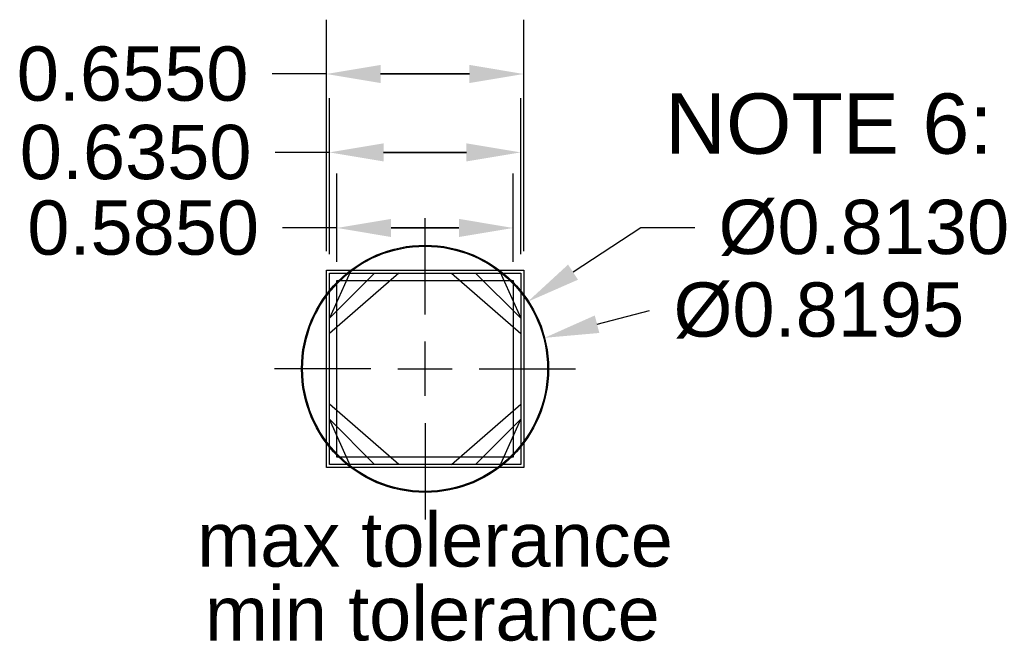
# Model space of a CAD drawing. Header units: inches. Extents: x 1.16 to 4.43, y 5.47 to 7.48.
import ezdxf

# ---------------------------------------------------------------- set-up
doc = ezdxf.new("R2010")
doc.units = ezdxf.units.IN
doc.header["$MEASUREMENT"] = 0
doc.styles.get("Standard").update_dxf_attribs({"font": 'arial.ttf'})
doc.dimstyles.get("Standard").update_dxf_attribs({"dimtxt": 0.18, "dimasz": 0.18, "dimexe": 0.18, "dimexo": 0.0625, "dimgap": 0.09, "dimtad": 0, "dimtih": 1, "dimtoh": 1, "dimdec": 4, "dimzin": 0, "dimdsep": 46, "dimtxsty": 'Standard', "dimcen": -0.09, "dimadec": 0, "dimazin": 0, "dimtfac": 1, "dimtdec": 4, "dimtofl": 0, "dimtmove": 0, "dimatfit": 3, "dimfxl": 1, "dimtolj": 1, "dimtzin": 0, "dimarcsym": 0})

# ---------------------------------------------------------------- blocks, each defined once
blk = doc.blocks.new('*D1')
at = {"color": 0, "lineweight": -2}
for p, q in [((2.1826, 6.7142), (2.1826, 7.4817)), ((2.8376, 6.7142), (2.8376, 7.4817)), ((2.1826, 7.3017), (2.0026, 7.3017)), ((2.6576, 7.3017), (2.3626, 7.3017)), ((2.3626, 7.3017), (2.6576, 7.3017))]:
    blk.add_line(p, q, dxfattribs=at)
at = {"color": 0}
for points in [[(2.3626, 7.3317), (2.3626, 7.2717), (2.1826, 7.3017)], [(2.6576, 7.2717), (2.6576, 7.3317), (2.8376, 7.3017)]]:
    blk.add_solid(points, dxfattribs=at)
at = {"layer": 'Defpoints', "color": 0}
for p in [(2.1826, 7.3017), (2.1826, 7.3017), (2.1826, 6.6517), (2.8376, 6.6517)]:
    blk.add_point(p, dxfattribs=at)
at = {"color": 0, "insert": (1.5397, 7.3017), "char_height": 0.18, "attachment_point": 5}
blk.add_mtext('\\A1;0.6550', dxfattribs=at)
blk = doc.blocks.new('*D2')
at = {"color": 0, "lineweight": -2}
for p, q in [((2.1926, 6.7042), (2.1926, 7.2217)), ((2.8276, 6.7042), (2.8276, 7.2217)), ((2.1926, 7.0417), (2.0126, 7.0417)), ((2.6476, 7.0417), (2.3726, 7.0417)), ((2.3726, 7.0417), (2.6476, 7.0417))]:
    blk.add_line(p, q, dxfattribs=at)
at = {"color": 0}
for points in [[(2.3726, 7.0717), (2.3726, 7.0117), (2.1926, 7.0417)], [(2.6476, 7.0117), (2.6476, 7.0717), (2.8276, 7.0417)]]:
    blk.add_solid(points, dxfattribs=at)
at = {"layer": 'Defpoints', "color": 0}
for p in [(2.1926, 7.0417), (2.1926, 7.0417), (2.1926, 6.6417), (2.8276, 6.6417)]:
    blk.add_point(p, dxfattribs=at)
at = {"color": 0, "insert": (1.5497, 7.0417), "char_height": 0.18, "attachment_point": 5}
blk.add_mtext('\\A1;0.6350', dxfattribs=at)
blk = doc.blocks.new('*D3')
at = {"color": 0, "lineweight": -2}
for p, q in [((2.2176, 6.6792), (2.2176, 6.9712)), ((2.8026, 6.6792), (2.8026, 6.9712)), ((2.2176, 6.7912), (2.0376, 6.7912)), ((2.6226, 6.7912), (2.3976, 6.7912)), ((2.3976, 6.7912), (2.6226, 6.7912))]:
    blk.add_line(p, q, dxfattribs=at)
at = {"color": 0}
for points in [[(2.3976, 6.8212), (2.3976, 6.7612), (2.2176, 6.7912)], [(2.6226, 6.7612), (2.6226, 6.8212), (2.8026, 6.7912)]]:
    blk.add_solid(points, dxfattribs=at)
at = {"layer": 'Defpoints', "color": 0}
for p in [(2.2176, 6.7912), (2.2176, 6.7912), (2.2176, 6.6167), (2.8026, 6.6167)]:
    blk.add_point(p, dxfattribs=at)
at = {"color": 0, "insert": (1.5747, 6.7912), "char_height": 0.18, "attachment_point": 5}
blk.add_mtext('\\A1;0.5850', dxfattribs=at)
blk = doc.blocks.new('*D4')
at = {"color": 0}
for p, q in [((2.5101, 6.5042), (2.5101, 6.8207)), ((2.5101, 6.2342), (2.5101, 6.4142)), ((2.3301, 6.3242), (2.0136, 6.3242)), ((2.4201, 6.3242), (2.6001, 6.3242)), ((2.6901, 6.3242), (3.0066, 6.3242)), ((2.5101, 6.1442), (2.5101, 5.8277))]:
    blk.add_line(p, q, dxfattribs=at)
at = {"color": 0, "lineweight": -2}
for p, q in [((3.2258, 6.7912), (3.0013, 6.6447)), ((3.4058, 6.7912), (3.2258, 6.7912))]:
    blk.add_line(p, q, dxfattribs=at)
at = {"color": 0}
blk.add_solid([(2.9849, 6.6698), (3.0177, 6.6196), (2.8505, 6.5463)], dxfattribs=at)
at = {"layer": 'Defpoints', "color": 0}
for p in [(2.8505, 6.5463), (2.1697, 6.102)]:
    blk.add_point(p, dxfattribs=at)
at = {"color": 0, "insert": (3.9666, 6.7912), "char_height": 0.18, "attachment_point": 5}
blk.add_mtext('\\A1;%%c0.8130', dxfattribs=at)
blk = doc.blocks.new('*D5')
at = {"color": 0}
for p, q in [((2.5101, 6.5042), (2.5101, 6.8239)), ((2.5101, 6.2342), (2.5101, 6.4142)), ((2.3301, 6.3242), (2.0104, 6.3242)), ((2.4201, 6.3242), (2.6001, 6.3242)), ((2.6901, 6.3242), (3.0099, 6.3242)), ((2.5101, 6.1442), (2.5101, 5.8244))]:
    blk.add_line(p, q, dxfattribs=at)
at = {"color": 0, "lineweight": -2}
blk.add_line((3.081, 6.472), (3.2553, 6.5172), dxfattribs=at)
at = {"color": 0}
blk.add_solid([(3.0735, 6.5011), (3.0885, 6.443), (2.9068, 6.4269)], dxfattribs=at)
at = {"layer": 'Defpoints', "color": 0}
for p in [(2.9068, 6.4269), (2.1135, 6.2214)]:
    blk.add_point(p, dxfattribs=at)
at = {"color": 0, "insert": (3.8171, 6.5172), "char_height": 0.18, "attachment_point": 5}
blk.add_mtext('\\A1;%%c0.8195', dxfattribs=at)

msp = doc.modelspace()

# ---------------------------------------------------------------- linework, layer by layer
at = {"color": 1}
for p, q in [((2.18262, 6.65165), (2.83762, 6.65165)), ((2.18262, 5.99665), (2.18262, 6.65165)), ((2.26239, 6.64723), (2.19262, 6.49165)), ((2.75784, 6.64723), (2.82762, 6.49165)), ((2.83762, 6.65165), (2.83762, 5.99665)), ((2.26239, 6.00107), (2.19262, 6.15665)), ((2.75784, 6.00107), (2.82762, 6.15665)), ((2.83762, 5.99665), (2.18262, 5.99665))]:
    msp.add_line(p, q, dxfattribs=at)
for p, q in [((2.19262, 6.64165), (2.82762, 6.64165)), ((2.19262, 6.00665), (2.19262, 6.64165)), ((2.19262, 6.49165), (2.34262, 6.64165)), ((2.67762, 6.64165), (2.82762, 6.49165)), ((2.82762, 6.64165), (2.82762, 6.00665)), ((2.19262, 6.15665), (2.34262, 6.00665)), ((2.67762, 6.00665), (2.82762, 6.15665)), ((2.82762, 6.00665), (2.19262, 6.00665))]:
    msp.add_line(p, q)
at = {"color": 3}
for p, q in [((2.42262, 6.64165), (2.19262, 6.44165)), ((2.59762, 6.64165), (2.82762, 6.44165)), ((2.21762, 6.61665), (2.80262, 6.61665)), ((2.21762, 6.03165), (2.21762, 6.61665)), ((2.80262, 6.61665), (2.80262, 6.03165)), ((2.42262, 6.00665), (2.19262, 6.20665)), ((2.59762, 6.00665), (2.82762, 6.20665)), ((2.80262, 6.03165), (2.21762, 6.03165))]:
    msp.add_line(p, q, dxfattribs=at)
at = {"color": 1}
msp.add_circle((2.51012, 6.32415), 0.40975, dxfattribs=at)
msp.add_circle((2.51012, 6.32415), 0.4065)

# ---------------------------------------------------------------- texts
msp.add_text('NOTE 6:', height=0.2).set_placement((3.30724, 7.03726))
at = {"color": 1, "insert": (1.75351, 5.66544), "char_height": 0.18, "attachment_point": 7}
msp.add_mtext('max tolerance', dxfattribs=at)
at = {"color": 3, "insert": (1.77965, 5.42071), "char_height": 0.18, "attachment_point": 7}
msp.add_mtext('min tolerance', dxfattribs=at)

# ---------------------------------------------------------------- dimensions: what is measured, and where the dimension line sits
at = {"color": 1}
dim = msp.add_linear_dim(base=(2.18262, 7.30165), p1=(2.83762, 6.65165), p2=(2.18262, 6.65165), dimstyle='Standard', dxfattribs=at)
dim.commit()
dim.dimension.update_dxf_attribs({"geometry": '*D1', "text_midpoint": (1.53975, 7.30165)})
dim = msp.add_linear_dim(base=(2.19262, 7.04165), p1=(2.82762, 6.64165), p2=(2.19262, 6.64165), dimstyle='Standard')
dim.commit()
dim.dimension.update_dxf_attribs({"geometry": '*D2', "text_midpoint": (1.54975, 7.04165)})
at = {"color": 3}
dim = msp.add_linear_dim(base=(2.21762, 6.79121), p1=(2.80262, 6.61665), p2=(2.21762, 6.61665), dimstyle='Standard', dxfattribs=at)
dim.commit()
dim.dimension.update_dxf_attribs({"geometry": '*D3', "text_midpoint": (1.57475, 6.79121)})
dim = msp.add_diameter_dim_2p(p1=(2.1697, 6.10199), p2=(2.85054, 6.54631), dimstyle='Standard')
dim.commit()
dim.dimension.update_dxf_attribs({"geometry": '*D4', "text_midpoint": (3.9666, 6.79121), "dimtype": 163})
at = {"color": 1}
dim = msp.add_diameter_dim_2p(p1=(2.11346, 6.2214), p2=(2.90678, 6.4269), dimstyle='Standard', dxfattribs=at)
dim.commit()
dim.dimension.update_dxf_attribs({"geometry": '*D5', "text_midpoint": (3.25527, 6.51718), "dimtype": 163})

doc.saveas('drawing.dxf')
